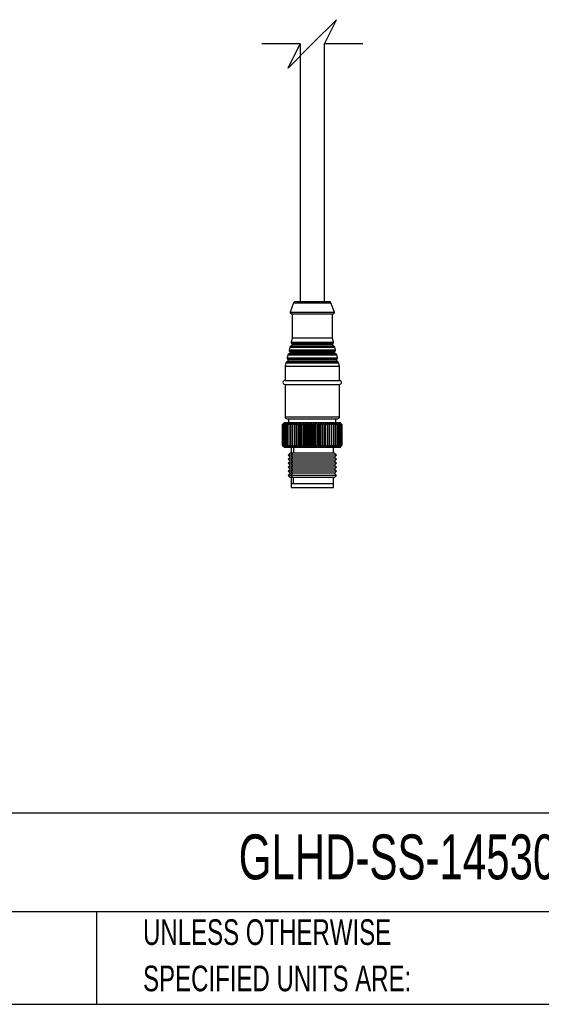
# Model space of a CAD drawing. Header units: millimetres. Extents: x 19 to 819, y 19 to 629.
# Tile 8 of 28: x 472 to 601, y 19 to 263. Entities that reach past the tile are written whole.
import ezdxf

# ---------------------------------------------------------------- set-up
doc = ezdxf.new("R2010")
doc.units = ezdxf.units.MM
doc.header["$LTSCALE"] = 3
doc.layers.add('DIMENSIONS', color=140, linetype='Continuous', lineweight=25)
doc.layers.add('TEXT', color=140, linetype='Continuous', lineweight=25)
doc.styles.add('SLDTEXTSTYLE0', font='TXT', dxfattribs={"width": 0.7})

msp = doc.modelspace()

# ---------------------------------------------------------------- linework, layer by layer
for p, q in [((541.714, 256.782), (541.714, 192.99)), ((547.714, 192.99), (547.714, 256.782)), ((540.092, 192.667), (539.233, 190.396)), ((540.092, 192.667), (549.336, 192.667)), ((540.56, 192.99), (548.869, 192.99)), ((550.195, 190.396), (549.336, 192.667)), ((539.233, 190.396), (550.195, 190.396)), ((539.514, 189.99), (549.914, 189.99)), ((539.714, 189.99), (539.714, 183.99)), ((549.714, 183.99), (549.714, 189.99)), ((539.714, 183.99), (539.463, 182.984)), ((539.463, 182.984), (549.965, 182.984)), ((539.714, 183.99), (549.714, 183.99)), ((549.965, 182.984), (549.714, 183.99)), ((539.156, 181.757), (538.977, 181.044)), ((538.977, 181.044), (550.451, 181.044)), ((539.078, 180.739), (550.35, 180.739)), ((539.156, 181.757), (550.272, 181.757)), ((550.204, 180.43), (539.224, 180.43)), ((550.04, 181.978), (539.388, 181.978)), ((539.563, 182.679), (549.865, 182.679)), ((549.719, 182.37), (539.709, 182.37)), ((550.451, 181.044), (550.272, 181.757)), ((551.01, 178.098), (538.418, 178.098)), ((538.671, 179.816), (538.492, 179.103)), ((538.492, 179.103), (550.936, 179.103)), ((538.593, 178.799), (550.835, 178.799)), ((538.671, 179.816), (550.757, 179.816)), ((550.689, 178.49), (538.739, 178.49)), ((550.525, 180.038), (538.903, 180.038)), ((550.936, 179.103), (550.757, 179.816)), ((538.186, 177.876), (537.964, 176.99)), ((537.964, 176.99), (537.964, 173.49)), ((537.964, 176.99), (551.464, 176.99)), ((538.186, 177.876), (551.242, 177.876)), ((551.464, 176.99), (551.242, 177.876)), ((551.464, 173.49), (551.464, 176.99)), ((537.964, 173.49), (551.464, 173.49)), ((537.964, 172.49), (551.464, 172.49)), ((537.964, 172.49), (537.964, 164.49)), ((551.464, 164.49), (551.464, 172.49)), ((537.964, 164.49), (551.464, 164.49)), ((538.464, 163.99), (550.964, 163.99)), ((538.864, 163.99), (538.864, 162.99)), ((550.564, 162.99), (550.564, 163.99)), ((537.649, 162.874), (537.367, 162.59)), ((537.373, 162.59), (537.367, 162.59)), ((537.367, 162.59), (537.367, 157.39)), ((537.373, 162.59), (537.738, 162.94)), ((537.373, 157.39), (537.373, 162.59)), ((537.738, 162.94), (537.414, 162.59)), ((537.436, 162.59), (537.414, 162.59)), ((537.414, 162.59), (537.414, 157.39)), ((537.436, 162.59), (537.819, 162.94)), ((537.436, 157.39), (537.436, 162.59)), ((537.819, 162.94), (537.52, 162.59)), ((537.557, 162.59), (537.52, 162.59)), ((537.52, 162.59), (537.52, 157.39)), ((537.557, 162.59), (537.955, 162.94)), ((537.557, 157.39), (537.557, 162.59)), ((537.764, 162.99), (537.649, 162.875)), ((537.955, 162.94), (537.683, 162.59)), ((537.736, 162.59), (537.683, 162.59)), ((537.683, 162.59), (537.683, 157.39)), ((537.736, 162.59), (538.145, 162.94)), ((537.736, 157.39), (537.736, 162.59)), ((538.573, 162.99), (537.764, 162.99)), ((538.145, 162.94), (537.904, 162.59)), ((537.972, 162.59), (537.904, 162.59)), ((537.904, 162.59), (537.904, 157.39)), ((537.972, 162.59), (538.388, 162.94)), ((537.972, 157.39), (537.972, 162.59)), ((538.388, 162.94), (538.179, 162.59)), ((538.219, 162.59), (538.179, 162.59)), ((538.179, 162.59), (538.179, 157.39)), ((538.573, 162.99), (538.219, 162.59)), ((538.261, 162.59), (538.219, 162.59)), ((538.219, 157.39), (538.219, 162.59)), ((538.261, 162.59), (538.682, 162.94)), ((538.261, 157.39), (538.261, 162.59)), ((538.682, 162.94), (538.507, 162.59)), ((538.602, 162.59), (538.507, 162.59)), ((538.507, 162.59), (538.507, 157.39)), ((551.664, 162.99), (538.573, 162.99)), ((538.602, 162.59), (539.025, 162.94)), ((538.602, 157.39), (538.602, 162.59)), ((539.025, 162.94), (538.885, 162.59)), ((538.993, 162.59), (538.885, 162.59)), ((538.885, 162.59), (538.885, 157.39)), ((538.993, 162.59), (539.413, 162.94)), ((538.993, 157.39), (538.993, 162.59)), ((539.413, 162.94), (539.309, 162.59)), ((539.43, 162.59), (539.309, 162.59)), ((539.309, 162.59), (539.309, 157.39)), ((539.43, 162.59), (539.844, 162.94)), ((539.43, 157.39), (539.43, 162.59)), ((539.844, 162.94), (539.778, 162.59)), ((539.909, 162.59), (539.778, 162.59)), ((539.778, 162.59), (539.778, 157.39)), ((539.909, 162.59), (540.315, 162.94)), ((539.909, 157.39), (539.909, 162.59)), ((540.315, 162.94), (540.286, 162.59)), ((540.427, 162.59), (540.286, 162.59)), ((540.286, 162.59), (540.286, 157.39)), ((540.427, 162.59), (540.82, 162.94)), ((540.427, 157.39), (540.427, 162.59)), ((540.82, 162.94), (540.829, 162.59)), ((540.82, 157.04), (540.82, 162.94)), ((540.979, 162.59), (540.829, 162.59)), ((540.829, 162.59), (540.829, 157.39)), ((540.979, 162.59), (541.358, 162.94)), ((540.979, 157.39), (540.979, 162.59)), ((541.358, 162.94), (541.404, 162.59)), ((541.358, 157.04), (541.358, 162.94)), ((541.562, 162.59), (541.404, 162.59)), ((541.404, 162.59), (541.404, 157.39)), ((541.562, 162.59), (541.922, 162.94)), ((541.562, 157.39), (541.562, 162.59)), ((541.922, 162.94), (542.006, 162.59)), ((541.922, 157.04), (541.922, 162.94)), ((542.169, 162.59), (542.006, 162.59)), ((542.006, 162.59), (542.006, 157.39)), ((542.169, 162.59), (542.508, 162.94)), ((542.169, 157.39), (542.169, 162.59)), ((542.508, 162.94), (542.629, 162.59)), ((542.508, 157.04), (542.508, 162.94)), ((542.798, 162.59), (542.629, 162.59)), ((542.629, 162.59), (542.629, 157.39)), ((542.798, 162.59), (543.113, 162.94)), ((542.798, 157.39), (542.798, 162.59)), ((543.113, 162.94), (543.269, 162.59)), ((543.113, 157.04), (543.113, 162.94)), ((543.441, 162.59), (543.269, 162.59)), ((543.269, 162.59), (543.269, 157.39)), ((543.441, 162.59), (543.73, 162.94)), ((543.441, 157.39), (543.441, 162.59)), ((543.73, 162.94), (543.921, 162.59)), ((543.73, 157.04), (543.73, 162.94)), ((544.096, 162.59), (543.921, 162.59)), ((543.921, 162.59), (543.921, 157.39)), ((544.096, 162.59), (544.355, 162.94)), ((544.096, 157.39), (544.096, 162.59)), ((544.355, 162.94), (544.579, 162.59)), ((544.355, 157.04), (544.355, 162.94)), ((544.579, 162.59), (544.579, 157.39)), ((544.755, 162.59), (544.579, 162.59)), ((544.755, 162.59), (544.983, 162.94)), ((544.755, 157.39), (544.755, 162.59)), ((544.983, 162.94), (545.239, 162.59)), ((544.983, 157.04), (544.983, 162.94)), ((545.413, 162.59), (545.239, 162.59)), ((545.239, 162.59), (545.239, 157.39)), ((545.413, 162.59), (545.609, 162.94)), ((545.413, 157.39), (545.413, 162.59)), ((545.609, 162.94), (545.894, 162.59)), ((545.609, 157.04), (545.609, 162.94)), ((546.066, 162.59), (545.894, 162.59)), ((545.894, 162.59), (545.894, 157.39)), ((546.066, 162.59), (546.228, 162.94)), ((546.066, 157.39), (546.066, 162.59)), ((546.228, 162.94), (546.539, 162.59)), ((546.228, 157.04), (546.228, 162.94)), ((546.708, 162.59), (546.539, 162.59)), ((546.539, 162.59), (546.539, 157.39)), ((546.708, 162.59), (546.834, 162.94)), ((546.708, 157.39), (546.708, 162.59)), ((546.834, 162.94), (547.17, 162.59)), ((546.834, 157.04), (546.834, 162.94)), ((547.334, 162.59), (547.17, 162.59)), ((547.17, 162.59), (547.17, 157.39)), ((547.334, 162.59), (547.424, 162.94)), ((547.334, 157.39), (547.334, 162.59)), ((547.424, 162.94), (547.781, 162.59)), ((547.424, 157.04), (547.424, 162.94)), ((547.939, 162.59), (547.781, 162.59)), ((547.781, 162.59), (547.781, 157.39)), ((547.939, 162.59), (547.992, 162.94)), ((547.939, 157.39), (547.939, 162.59)), ((547.992, 162.94), (548.368, 162.59)), ((547.992, 157.04), (547.992, 162.94)), ((548.519, 162.59), (548.368, 162.59)), ((548.368, 162.59), (548.368, 157.39)), ((548.519, 162.59), (548.533, 162.94)), ((548.519, 157.39), (548.519, 162.59)), ((548.533, 162.94), (548.925, 162.59)), ((548.533, 157.04), (548.533, 162.94)), ((549.067, 162.59), (548.925, 162.59)), ((548.925, 162.59), (548.925, 157.39)), ((549.043, 162.94), (549.448, 162.59)), ((549.067, 162.59), (549.043, 162.94)), ((549.067, 157.39), (549.067, 162.59)), ((549.58, 162.59), (549.448, 162.59)), ((549.448, 162.59), (549.448, 157.39)), ((549.519, 162.94), (549.933, 162.59)), ((549.58, 162.59), (549.519, 162.94)), ((549.58, 157.39), (549.58, 162.59)), ((550.054, 162.59), (549.933, 162.59)), ((549.933, 162.59), (549.933, 157.39)), ((549.956, 162.94), (550.376, 162.59)), ((550.054, 162.59), (549.956, 162.94)), ((550.054, 157.39), (550.054, 162.59)), ((550.351, 162.94), (550.773, 162.59)), ((550.486, 162.59), (550.351, 162.94)), ((550.486, 162.59), (550.376, 162.59)), ((550.376, 162.59), (550.376, 157.39)), ((550.486, 157.39), (550.486, 162.59)), ((550.7, 162.94), (551.122, 162.59)), ((550.87, 162.59), (550.7, 162.94)), ((550.87, 162.59), (550.773, 162.59)), ((550.773, 162.59), (550.773, 157.39)), ((550.87, 157.39), (550.87, 162.59)), ((551.001, 162.94), (551.419, 162.59)), ((551.205, 162.59), (551.001, 162.94)), ((551.205, 162.59), (551.122, 162.59)), ((551.122, 162.59), (551.122, 157.39)), ((551.205, 157.39), (551.205, 162.59)), ((551.252, 162.94), (551.662, 162.59)), ((551.488, 162.59), (551.252, 162.94)), ((551.488, 162.59), (551.419, 162.59)), ((551.419, 162.59), (551.419, 157.39)), ((551.45, 162.94), (551.849, 162.59)), ((551.717, 162.59), (551.45, 162.94)), ((551.488, 157.39), (551.488, 162.59)), ((551.593, 162.94), (551.978, 162.59)), ((551.889, 162.59), (551.593, 162.94)), ((551.717, 162.59), (551.662, 162.59)), ((551.662, 162.59), (551.662, 157.39)), ((551.779, 162.875), (551.664, 162.99)), ((551.682, 162.94), (552.049, 162.59)), ((552.003, 162.59), (551.682, 162.94)), ((551.714, 162.94), (552.061, 162.59)), ((552.058, 162.59), (551.714, 162.94)), ((551.717, 157.39), (551.717, 162.59)), ((551.889, 162.59), (551.849, 162.59)), ((551.849, 162.59), (551.849, 157.39)), ((551.889, 157.39), (551.889, 162.59)), ((552.003, 162.59), (551.978, 162.59)), ((551.978, 162.59), (551.978, 157.39)), ((552.003, 157.39), (552.003, 162.59)), ((552.058, 162.59), (552.049, 162.59)), ((552.049, 162.59), (552.049, 157.39)), ((552.058, 157.39), (552.058, 162.59)), ((552.061, 162.59), (552.061, 157.39)), ((537.367, 157.39), (537.649, 157.105)), ((537.367, 157.39), (537.373, 157.39)), ((537.738, 157.04), (537.373, 157.39)), ((537.414, 157.39), (537.738, 157.04)), ((537.414, 157.39), (537.436, 157.39)), ((537.819, 157.04), (537.436, 157.39)), ((537.52, 157.39), (537.819, 157.04)), ((537.52, 157.39), (537.557, 157.39)), ((537.955, 157.04), (537.557, 157.39)), ((537.649, 157.105), (537.764, 156.99)), ((537.683, 157.39), (537.955, 157.04)), ((537.683, 157.39), (537.736, 157.39)), ((538.145, 157.04), (537.736, 157.39)), ((537.764, 156.99), (538.573, 156.99)), ((537.904, 157.39), (538.145, 157.04)), ((537.904, 157.39), (537.972, 157.39)), ((538.388, 157.04), (537.972, 157.39)), ((538.179, 157.39), (538.219, 157.39)), ((538.179, 157.39), (538.388, 157.04)), ((538.219, 157.39), (538.573, 156.99)), ((538.219, 157.39), (538.261, 157.39)), ((538.682, 157.04), (538.261, 157.39)), ((538.507, 157.39), (538.682, 157.04)), ((538.507, 157.39), (538.602, 157.39)), ((538.573, 156.99), (551.664, 156.99)), ((539.025, 157.04), (538.602, 157.39)), ((538.885, 157.39), (539.025, 157.04)), ((538.885, 157.39), (538.993, 157.39)), ((539.413, 157.04), (538.993, 157.39)), ((539.309, 157.39), (539.413, 157.04)), ((539.309, 157.39), (539.43, 157.39)), ((539.844, 157.04), (539.43, 157.39)), ((539.464, 156.99), (539.464, 155.49)), ((539.778, 157.39), (539.844, 157.04)), ((539.778, 157.39), (539.909, 157.39)), ((540.315, 157.04), (539.909, 157.39)), ((540.075, 156.99), (540.075, 155.49)), ((540.286, 157.39), (540.315, 157.04)), ((540.286, 157.39), (540.427, 157.39)), ((540.82, 157.04), (540.427, 157.39)), ((540.829, 157.39), (540.82, 157.04)), ((540.829, 157.39), (540.979, 157.39)), ((541.358, 157.04), (540.979, 157.39)), ((541.404, 157.39), (541.358, 157.04)), ((541.404, 157.39), (541.562, 157.39)), ((541.922, 157.04), (541.562, 157.39)), ((542.006, 157.39), (541.922, 157.04)), ((542.006, 157.39), (542.169, 157.39)), ((542.508, 157.04), (542.169, 157.39)), ((542.629, 157.39), (542.508, 157.04)), ((542.629, 157.39), (542.798, 157.39)), ((543.113, 157.04), (542.798, 157.39)), ((543.269, 157.39), (543.113, 157.04)), ((543.269, 157.39), (543.441, 157.39)), ((543.73, 157.04), (543.441, 157.39)), ((543.921, 157.39), (543.73, 157.04)), ((543.921, 157.39), (544.096, 157.39)), ((544.355, 157.04), (544.096, 157.39)), ((544.579, 157.39), (544.355, 157.04)), ((544.579, 157.39), (544.755, 157.39)), ((544.983, 157.04), (544.755, 157.39)), ((545.239, 157.39), (544.983, 157.04)), ((545.239, 157.39), (545.413, 157.39)), ((545.609, 157.04), (545.413, 157.39)), ((545.894, 157.39), (545.609, 157.04)), ((545.894, 157.39), (546.066, 157.39)), ((546.228, 157.04), (546.066, 157.39)), ((546.539, 157.39), (546.228, 157.04)), ((546.539, 157.39), (546.708, 157.39)), ((546.834, 157.04), (546.708, 157.39)), ((547.17, 157.39), (546.834, 157.04)), ((547.17, 157.39), (547.334, 157.39)), ((547.424, 157.04), (547.334, 157.39)), ((547.781, 157.39), (547.424, 157.04)), ((547.781, 157.39), (547.939, 157.39)), ((547.992, 157.04), (547.939, 157.39)), ((548.368, 157.39), (547.992, 157.04)), ((548.368, 157.39), (548.519, 157.39)), ((548.533, 157.04), (548.519, 157.39)), ((548.925, 157.39), (548.533, 157.04)), ((548.925, 157.39), (549.067, 157.39)), ((549.043, 157.04), (549.067, 157.39)), ((549.448, 157.39), (549.043, 157.04)), ((549.448, 157.39), (549.58, 157.39)), ((549.519, 157.04), (549.58, 157.39)), ((549.933, 157.39), (549.519, 157.04)), ((549.933, 157.39), (550.054, 157.39)), ((549.956, 157.04), (550.054, 157.39)), ((550.376, 157.39), (549.956, 157.04)), ((549.964, 155.49), (549.964, 156.99)), ((550.351, 157.04), (550.486, 157.39)), ((550.773, 157.39), (550.351, 157.04)), ((550.376, 157.39), (550.486, 157.39)), ((550.7, 157.04), (550.87, 157.39)), ((551.122, 157.39), (550.7, 157.04)), ((550.773, 157.39), (550.87, 157.39)), ((551.001, 157.04), (551.205, 157.39)), ((551.419, 157.39), (551.001, 157.04)), ((551.122, 157.39), (551.205, 157.39)), ((551.252, 157.04), (551.488, 157.39)), ((551.662, 157.39), (551.252, 157.04)), ((551.419, 157.39), (551.488, 157.39)), ((551.45, 157.04), (551.717, 157.39)), ((551.849, 157.39), (551.45, 157.04)), ((551.593, 157.04), (551.889, 157.39)), ((551.978, 157.39), (551.593, 157.04)), ((551.662, 157.39), (551.717, 157.39)), ((551.664, 156.99), (551.779, 157.105)), ((551.682, 157.04), (552.003, 157.39)), ((552.049, 157.39), (551.682, 157.04)), ((551.714, 157.04), (552.058, 157.39)), ((552.061, 157.39), (551.714, 157.04)), ((551.849, 157.39), (551.889, 157.39)), ((551.978, 157.39), (552.003, 157.39)), ((552.049, 157.39), (552.058, 157.39)), ((539.214, 155.49), (538.714, 154.99)), ((538.714, 154.99), (539.214, 154.49)), ((539.412, 154.99), (538.714, 154.99)), ((539.214, 154.49), (538.714, 153.99)), ((538.714, 153.99), (539.214, 153.49)), ((539.412, 153.99), (538.714, 153.99)), ((539.854, 155.49), (539.214, 155.49)), ((539.854, 154.49), (539.214, 154.49)), ((539.854, 155.49), (539.412, 154.99)), ((550.714, 154.99), (539.412, 154.99)), ((539.412, 154.99), (539.854, 154.49)), ((539.854, 154.49), (539.412, 153.99)), ((550.714, 153.99), (539.412, 153.99)), ((539.412, 153.99), (539.854, 153.49)), ((550.214, 155.49), (539.854, 155.49)), ((550.214, 154.49), (539.854, 154.49)), ((550.714, 154.99), (550.214, 155.49)), ((550.214, 154.49), (550.714, 154.99)), ((550.714, 153.99), (550.214, 154.49)), ((550.214, 153.49), (550.714, 153.99)), ((539.214, 153.49), (538.714, 152.99)), ((538.714, 152.99), (539.214, 152.49)), ((539.412, 152.99), (538.714, 152.99)), ((539.214, 152.49), (538.714, 151.99)), ((538.714, 151.99), (539.214, 151.49)), ((539.412, 151.99), (538.714, 151.99)), ((539.214, 151.49), (538.714, 150.99)), ((539.854, 153.49), (539.214, 153.49)), ((539.854, 152.49), (539.214, 152.49)), ((539.854, 151.49), (539.214, 151.49)), ((539.854, 153.49), (539.412, 152.99)), ((539.412, 152.99), (539.854, 152.49)), ((550.714, 152.99), (539.412, 152.99)), ((539.854, 152.49), (539.412, 151.99)), ((539.412, 151.99), (539.854, 151.49)), ((550.714, 151.99), (539.412, 151.99)), ((539.854, 151.49), (539.412, 150.99)), ((550.214, 153.49), (539.854, 153.49)), ((550.214, 152.49), (539.854, 152.49)), ((550.214, 151.49), (539.854, 151.49)), ((550.714, 152.99), (550.214, 153.49)), ((550.214, 152.49), (550.714, 152.99)), ((550.714, 151.99), (550.214, 152.49)), ((550.214, 151.49), (550.714, 151.99)), ((550.714, 150.99), (550.214, 151.49)), ((538.714, 150.99), (539.214, 150.49)), ((539.412, 150.99), (538.714, 150.99)), ((539.214, 150.49), (538.714, 149.99)), ((538.714, 149.99), (539.214, 149.49)), ((539.412, 149.99), (538.714, 149.99)), ((539.854, 150.49), (539.214, 150.49)), ((539.854, 149.49), (539.214, 149.49)), ((550.714, 150.99), (539.412, 150.99)), ((539.412, 150.99), (539.854, 150.49)), ((539.854, 150.49), (539.412, 149.99)), ((550.714, 149.99), (539.412, 149.99)), ((539.412, 149.99), (539.854, 149.49)), ((539.464, 149.49), (539.464, 147.99)), ((550.214, 150.49), (539.854, 150.49)), ((550.214, 149.49), (539.854, 149.49)), ((540.075, 147.99), (540.075, 149.49)), ((549.964, 147.99), (549.964, 149.49)), ((550.214, 150.49), (550.714, 150.99)), ((550.714, 149.99), (550.214, 150.49)), ((550.214, 149.49), (550.714, 149.99)), ((539.464, 147.99), (540.075, 147.99)), ((539.464, 147.99), (539.464, 146.99)), ((539.464, 147.99), (549.964, 147.99)), ((539.464, 146.99), (549.964, 146.99)), ((540.075, 147.99), (549.964, 147.99)), ((549.964, 146.99), (549.964, 147.99))]:
    msp.add_line(p, q)
for centre, radius, start, end in [((540.56, 192.49), 0.5, 89.99716, 159.29182), ((548.869, 192.49), 0.5, 20.70818, 90.00305), ((539.514, 190.29), 0.3, 159.29001, 270.00105), ((549.914, 190.29), 0.3, 269.99951, 20.70943), ((539.754, 182.911), 0.3, 165.96388, 230.58738), ((549.674, 182.911), 0.3, 309.41347, 14.0359), ((538.824, 180.43), 0.4, 281.33879, 0.00089), ((539.269, 180.971), 0.3, 165.9641, 230.58653), ((538.824, 180.43), 0.4, 0.0005, 50.58638), ((539.447, 181.684), 0.3, 101.34225, 165.96335), ((539.309, 182.37), 0.4, 281.34236, 359.99977), ((539.309, 182.37), 0.4, 359.99962, 50.58669), ((550.119, 182.37), 0.4, 129.41362, 179.9995), ((550.119, 182.37), 0.4, 180.00077, 258.65743), ((549.981, 181.684), 0.3, 14.03665, 78.65775), ((550.604, 180.43), 0.4, 129.41255, 180.00057), ((550.604, 180.43), 0.4, 179.99911, 258.66121), ((550.16, 180.971), 0.3, 309.41347, 14.0359), ((538.477, 177.803), 0.3, 101.34278, 165.96329), ((538.339, 178.49), 0.4, 281.33879, 0.00089), ((538.783, 179.031), 0.3, 165.9641, 230.58653), ((538.339, 178.49), 0.4, 359.99943, 50.58745), ((538.962, 179.744), 0.3, 101.34225, 165.96335), ((550.466, 179.744), 0.3, 14.03671, 78.65722), ((551.089, 178.49), 0.4, 129.41331, 180.00038), ((551.089, 178.49), 0.4, 179.99858, 258.66142), ((550.645, 179.031), 0.3, 309.41262, 14.03612), ((550.951, 177.803), 0.3, 14.03665, 78.65775), ((537.964, 172.99), 0.5, 90.00011, 269.99989), ((551.464, 172.99), 0.5, 270, 90), ((538.464, 164.49), 0.5, 179.99945, 269.9997), ((550.964, 164.49), 0.5, 270.00015, 0.00092)]:
    msp.add_arc(centre, radius, start, end)
at = {"layer": 'DIMENSIONS', "color": 140}
for p, q in [((550.714, 262.782), (544.714, 256.782)), ((547.714, 256.782), (550.714, 262.782)), ((541.714, 256.782), (532.189, 256.782)), ((544.714, 256.782), (538.714, 250.782)), ((538.714, 250.782), (541.714, 256.782)), ((557.239, 256.782), (547.714, 256.782))]:
    msp.add_line(p, q, dxfattribs=at)
at = {"layer": 'TEXT'}
for p, q in [((819.15, 66.378), (19.05, 66.378)), ((819.15, 41.91), (19.05, 41.91)), ((491.341, 41.91), (491.341, 19.05)), ((19.05, 19.05), (819.15, 19.05))]:
    msp.add_line(p, q, dxfattribs=at)

# ---------------------------------------------------------------- texts
at = {"layer": 'TEXT', "attachment_point": 1, "style": 'SLDTEXTSTYLE0'}
for s, insert, char_height in [('GLHD-SS-145300-Z', (526.505, 61.093), 11.1125), ('UNLESS OTHERWISE', (502.824, 40.092), 6.35), ('SPECIFIED UNITS ARE:', (502.824, 28.625), 6.35)]:
    msp.add_mtext(s, dxfattribs=dict(at, insert=insert, char_height=char_height))

doc.saveas('drawing.dxf')
